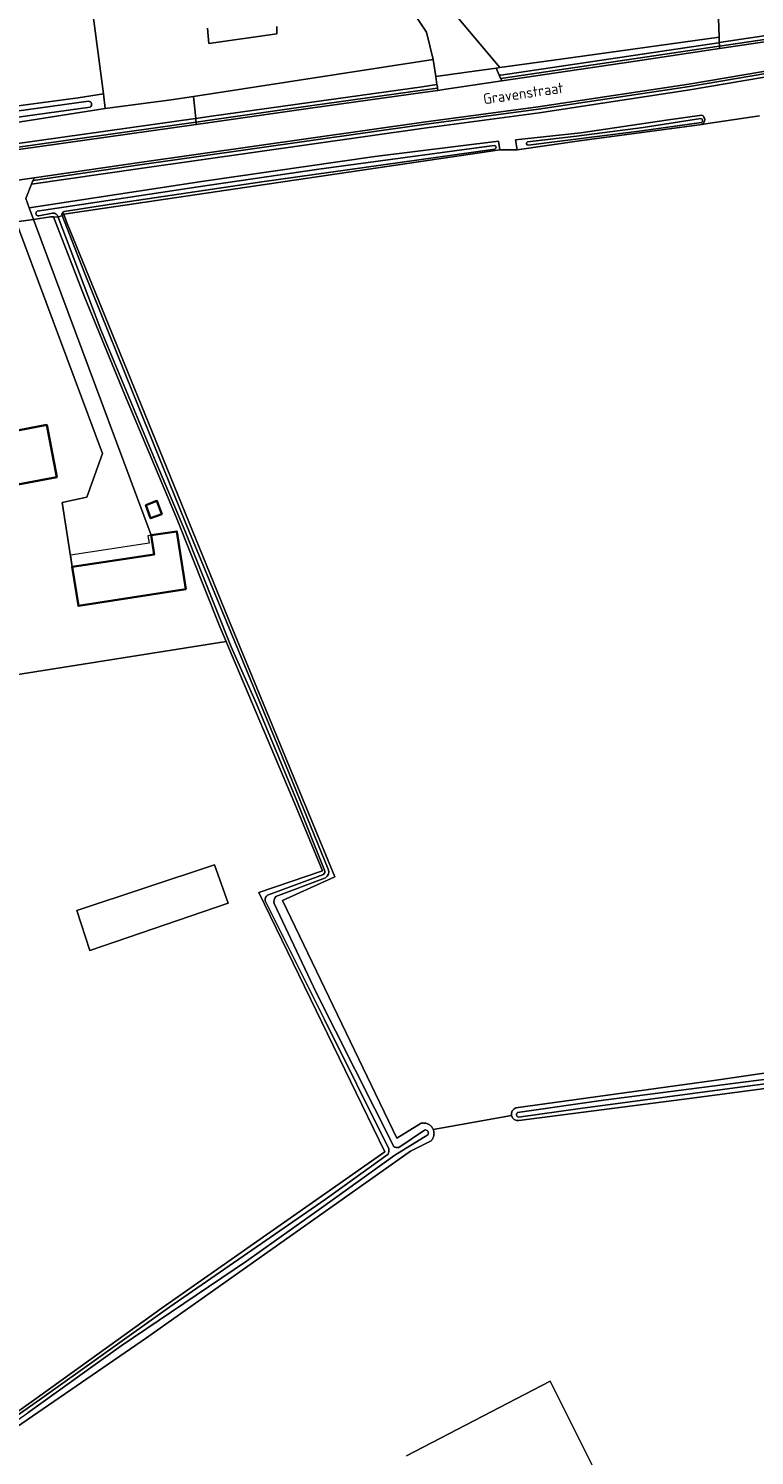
# Model space of a CAD drawing. Extents: x 199200 to 204075, y 460125 to 464703.
# Tile 138 of 174: x 203113 to 203236, y 462685 to 462927. Entities that reach past the tile are written whole.
import ezdxf
from ezdxf.enums import TextEntityAlignment as Align

# ---------------------------------------------------------------- set-up
doc = ezdxf.new("R2010")
doc.units = 0
for name, color, linetype, lineweight in [('B-WE-GR-BOS_LOOF-GV', 40, 'Continuous', 13), ('B-WE-GR-GRAS-GV', 60, 'Continuous', 13), ('B-WE-OG-BEBOUWING-GV', 7, 'Continuous', 35), ('B-WE-OG-BEBOUWING_LUIFEL-GV', 7, 'Continuous', 18), ('B-WE-OG-TERREIN_CULTUURSCHEIDING-GV', 7, 'Continuous', 18), ('B-WE-OG-TERREIN_ERF-GV', 7, 'Continuous', 18), ('B-WE-OG-TOPOGRAFIE-T18', 10, 'Continuous', 18), ('B-WE-OG-WATER-GV', 130, 'Continuous', 18), ('B-WE-OG-WATER_SLOOT-GV', 120, 'Continuous', 18), ('B-WE-OG-WEG-GV', 7, 'Continuous', 18), ('B-WE-VH-VERHARDING_ASFALT-GV', 252, 'Continuous', 18), ('B-WE-VH-VERHARDING_BETONSTRAATSTEEN-GV', 252, 'Continuous', 18), ('B-WE-VH-VERHARDING_GRASBETONSTEEN-GV', 70, 'Continuous', 18)]:
    doc.layers.add(name, color=color, linetype=linetype, lineweight=lineweight)
doc.styles.add('NLCS-ISO-M1000-T18', font='NLCS-ISO.ttf', dxfattribs={"height": 1.8})

msp = doc.modelspace()

# ---------------------------------------------------------------- linework, layer by layer
at = {"layer": 'B-WE-GR-BOS_LOOF-GV', "flags": 128}
msp.add_lwpolyline([(203181.156, 462937.978), (203181.531, 462934.221), (203192.758, 462920.859), (203203.135, 462922.293), (203230.008, 462926.008), (203229.902, 462929.238), (203229.604, 462938.28), (203207.18, 462967.505), (203190.282, 462956.499), (203193.877, 462939.499), (203183.476, 462938.646)], close=True, dxfattribs=at)
at = {"layer": 'B-WE-GR-GRAS-GV', "flags": 128}
for points in [[(203000.984, 462981.093), (203018.627, 462906.024), (203018.819, 462904.957), (203019.094, 462903.654), (203019.649, 462902.595), (203020.246, 462902.16), (203020.957, 462901.948), (203021.693, 462901.899), (203021.809, 462901.891), (203022.863, 462901.886), (203024.619, 462902.032), (203054.877, 462906.235), (203087.958, 462911.269), (203121.131, 462915.705), (203125.411, 462916.376), (203123.509, 462930.955)], [(203236.843, 462912.642), (203228.091, 462911.338), (203227.091, 462911.204), (203206.3, 462908.417), (203195.685, 462906.897), (203195.593, 462906.884), (203192.783, 462906.896), (203192.746, 462906.896), (203118.724, 462895.969), (203119.13, 462894.657), (203125.693, 462878.559), (203146.675, 462827.151), (203164.739, 462783.401), (203155.829, 462779.377), (203175.276, 462739.028), (203179.411, 462741.545), (203179.447, 462741.553), (203179.531, 462741.567), (203179.615, 462741.577), (203179.699, 462741.583), (203179.783, 462741.585), (203179.868, 462741.584), (203179.952, 462741.578), (203180.036, 462741.568), (203180.12, 462741.555), (203180.202, 462741.537), (203180.284, 462741.515), (203180.365, 462741.49), (203180.444, 462741.461), (203180.522, 462741.428), (203180.599, 462741.392), (203180.673, 462741.352), (203180.745, 462741.308), (203180.816, 462741.261), (203180.884, 462741.211), (203180.949, 462741.158), (203181.012, 462741.101), (203181.073, 462741.042), (203181.13, 462740.98), (203181.185, 462740.915), (203181.236, 462740.848), (203181.284, 462740.778), (203181.329, 462740.706), (203181.37, 462740.633), (203181.407, 462740.557), (203181.442, 462740.479), (203194.738, 462742.842)], [(203105.986, 462689.129), (203113.617, 462694.508), (203135.386, 462710.182), (203173.208, 462736.714), (203151.799, 462780.715), (203162.619, 462784.427), (203157.919, 462795.775), (203146.69, 462822.389), (203146.288, 462823.342), (203096.582, 462815.521)], [(203195.479, 462744.139), (203229.487, 462748.857), (203268.252, 462754.503)], [(203286.72, 462753.882), (203224.543, 462745.68), (203195.976, 462742.008)], [(203194.738, 462742.842), (203181.442, 462740.479), (203181.449, 462740.461), (203181.478, 462740.382), (203181.504, 462740.302), (203181.526, 462740.22), (203181.544, 462740.137), (203181.558, 462740.054), (203181.568, 462739.97), (203181.575, 462739.886), (203181.577, 462739.801), (203181.575, 462739.717), (203181.569, 462739.632), (203181.559, 462739.548), (203181.545, 462739.465), (203181.528, 462739.382), (203181.506, 462739.3), (203181.481, 462739.22), (203181.452, 462739.14), (203181.419, 462739.062), (203181.382, 462738.986), (203181.342, 462738.912), (203181.298, 462738.839), (203181.251, 462738.769), (203181.201, 462738.701), (203181.148, 462738.636), (203181.091, 462738.573), (203177.579, 462736.817), (203132.732, 462705.067), (203103.211, 462684.812)], [(203176.907, 462685.037), (203201.284, 462697.73), (203235.917, 462628.555)]]:
    msp.add_lwpolyline(points, dxfattribs=at)
for points in [[(203144.282, 462785.437), (203120.886, 462777.676), (203123.116, 462770.875), (203146.634, 462778.943)], [(203144.282, 462785.437), (203146.634, 462778.943), (203123.116, 462770.875), (203120.886, 462777.676)]]:
    msp.add_lwpolyline(points, close=True, dxfattribs=at)
at = {"layer": 'B-WE-GR-GRAS-GV'}
for points in [[(203194.738, 462742.842, -0.3931749), (203195.479, 462744.139)], [(203195.976, 462742.008, -0.3931558), (203194.738, 462742.842)]]:
    msp.add_lwpolyline(points, format="xyb", dxfattribs=at)
at = {"layer": 'B-WE-OG-BEBOUWING-GV', "flags": 128}
for points in [[(203103.397, 462857.785), (203105.084, 462848.942), (203117.482, 462851.308), (203115.795, 462860.152)], [(203132.604, 462846.533), (203133.441, 462844.304), (203135.341, 462845.018), (203134.503, 462847.246)], [(203133.512, 462841.401), (203134.063, 462838.168), (203120.136, 462836.034), (203121.188, 462829.398), (203139.406, 462832.276), (203137.888, 462842.079)]]:
    msp.add_lwpolyline(points, close=True, dxfattribs=at)
at = {"layer": 'B-WE-OG-BEBOUWING_LUIFEL-GV', "flags": 128}
msp.add_lwpolyline([(203134.063, 462838.168), (203133.512, 462841.401), (203132.977, 462841.31), (203133.167, 462840.089), (203119.828, 462838.01), (203120.136, 462836.034), (203127.1, 462837.101)], close=True, dxfattribs=at)
at = {"layer": 'B-WE-OG-TERREIN_CULTUURSCHEIDING-GV', "flags": 128}
for points in [[(203237.102, 462933.187), (203238.927, 462930.784), (203229.902, 462929.238), (203230.008, 462926.008), (203230.038, 462925.092), (203245.589, 462927.403), (203244.51, 462931.723), (203244.49, 462931.804)], [(203240.692, 462919.705), (203225.047, 462917.069), (203199.428, 462913.186), (203179.903, 462910.57), (203131.671, 462903.709), (203113.221, 462901.053), (203112.223, 462898.59), (203112.804, 462897.03), (203142.485, 462901.57), (203171.534, 462905.756), (203192.552, 462908.359), (203192.783, 462906.896), (203195.593, 462906.884), (203195.685, 462906.897), (203195.439, 462908.552), (203206.503, 462909.783), (203220.995, 462911.89), (203227.076, 462912.772)], [(203125.734, 462913.898), (203108.11, 462911.14), (203066.605, 462905.253), (203022.491, 462898.925), (203022.434, 462898.917), (203020.361, 462898.957), (203020.508, 462896.928), (203014.481, 462896.414), (203015.041, 462894.969)], [(203022.171, 462893.628), (203022.225, 462893.641), (203024.768, 462894.147), (203027.356, 462894.602), (203062.246, 462900.591), (203103.165, 462906.85), (203141.062, 462912.196), (203141.099, 462912.201), (203140.71, 462915.945), (203136.954, 462915.365), (203125.734, 462913.898)], [(203227.091, 462911.204), (203228.091, 462911.338), (203236.843, 462912.642)]]:
    msp.add_lwpolyline(points, dxfattribs=at)
for points in [[(203192.669, 462919.538), (203192.938, 462919.578), (203229.899, 462925.07), (203229.909, 462925.072), (203230.038, 462925.092), (203230.008, 462926.008), (203203.135, 462922.293), (203192.758, 462920.859), (203192.128, 462920.772)], [(203182.084, 462917.964), (203181.878, 462919.352), (203181.45, 462922.231), (203140.71, 462915.945), (203141.099, 462912.201), (203143.412, 462912.527), (203160.836, 462914.985), (203179.553, 462917.588)]]:
    msp.add_lwpolyline(points, close=True, dxfattribs=at)
at = {"layer": 'B-WE-OG-TERREIN_CULTUURSCHEIDING-GV'}
msp.add_lwpolyline([(203227.076, 462912.772, -0.5975507), (203227.091, 462911.204)], format="xyb", dxfattribs=at)
at = {"layer": 'B-WE-OG-TERREIN_ERF-GV', "flags": 128}
for points in [[(203123.509, 462930.955), (203125.411, 462916.376), (203125.734, 462913.898), (203136.954, 462915.365), (203140.71, 462915.945), (203181.45, 462922.231), (203180.316, 462926.867), (203178.487, 462929.559)], [(203154.885, 462927.843), (203154.865, 462926.56), (203143.32, 462924.944), (203143.078, 462927.557)], [(203096.582, 462815.521), (203146.288, 462823.342), (203145.265, 462825.765), (203137.843, 462844.396), (203129.03, 462865.368), (203122.189, 462881.902), (203116.95, 462895.52), (203116.452, 462895.495), (203113.537, 462895.059), (203133.512, 462841.401), (203137.888, 462842.079), (203139.406, 462832.276), (203121.188, 462829.398), (203120.136, 462836.034), (203118.435, 462846.949), (203122.601, 462847.867), (203125.259, 462855.291), (203110.83, 462894.051)], [(203235.917, 462628.555), (203201.284, 462697.73), (203176.907, 462685.037)]]:
    msp.add_lwpolyline(points, dxfattribs=at)
for points in [[(203117.482, 462851.308), (203105.084, 462848.942), (203103.397, 462857.785), (203115.795, 462860.152)], [(203132.604, 462846.533), (203134.503, 462847.246), (203135.341, 462845.018), (203133.441, 462844.304)]]:
    msp.add_lwpolyline(points, close=True, dxfattribs=at)
at = {"layer": 'B-WE-OG-WATER-GV', "flags": 128}
for points in [[(203226.901, 462912.211), (203217.078, 462910.659), (203205.758, 462909.202), (203197.466, 462908.23)], [(203197.596, 462907.647), (203216.399, 462910.028), (203227.002, 462911.538)]]:
    msp.add_lwpolyline(points, dxfattribs=at)
at = {"layer": 'B-WE-OG-WATER-GV'}
for points in [[(203227.002, 462911.538, 0.7497714), (203226.901, 462912.211)], [(203197.466, 462908.23, 0.907945), (203197.596, 462907.647)]]:
    msp.add_lwpolyline(points, format="xyb", dxfattribs=at)
at = {"layer": 'B-WE-OG-WATER_SLOOT-GV', "flags": 128}
for points in [[(203108.11, 462911.14), (203125.734, 462913.898), (203125.411, 462916.376), (203121.131, 462915.705), (203087.958, 462911.269)], [(203123.163, 462914.144), (203101.059, 462911.076), (203070.069, 462906.535), (203025.857, 462900.043), (203021.019, 462899.543)], [(203021.019, 462899.543), (203025.857, 462900.043), (203070.069, 462906.535), (203101.059, 462911.076), (203123.163, 462914.144)], [(203021.156, 462900.808), (203036.257, 462902.853), (203063.167, 462906.708), (203098.392, 462911.759), (203122.892, 462915.14)], [(203122.892, 462915.14), (203098.392, 462911.759), (203063.167, 462906.708), (203036.257, 462902.853), (203021.156, 462900.808)], [(203227.076, 462912.772), (203220.995, 462911.89), (203206.503, 462909.783), (203195.439, 462908.552), (203195.685, 462906.897), (203206.3, 462908.417), (203227.091, 462911.204)], [(203197.466, 462908.23), (203205.758, 462909.202), (203217.078, 462910.659), (203226.901, 462912.211)], [(203227.002, 462911.538), (203216.399, 462910.028), (203197.596, 462907.647)], [(203118.39, 462895.721), (203118.724, 462895.969), (203192.746, 462906.896), (203192.783, 462906.896), (203192.552, 462908.359), (203171.534, 462905.756), (203142.485, 462901.57), (203112.804, 462897.03), (203113.537, 462895.059), (203116.452, 462895.495), (203116.95, 462895.52), (203117.71, 462895.431)], [(203114.181, 462896.438), (203125.08, 462898.076), (203141.493, 462900.613), (203162.041, 462903.612), (203185.056, 462906.7), (203191.82, 462907.628)], [(203191.82, 462907.628), (203185.056, 462906.7), (203162.041, 462903.612), (203141.493, 462900.613), (203125.08, 462898.076), (203114.181, 462896.438)], [(203191.924, 462906.992), (203178.586, 462905.137), (203152.339, 462901.422), (203125.661, 462897.456), (203118.772, 462896.425)], [(203118.772, 462896.425), (203125.661, 462897.456), (203152.339, 462901.422), (203178.586, 462905.137), (203191.924, 462906.992)], [(203162.981, 462784.554), (203158.254, 462796.287), (203151.4, 462812.774), (203147.123, 462822.485), (203139.23, 462842.219), (203134.352, 462853.892), (203124.958, 462876.302), (203117.71, 462895.431), (203116.95, 462895.52), (203122.189, 462881.902), (203129.03, 462865.368), (203137.843, 462844.396), (203145.265, 462825.765), (203146.288, 462823.342), (203146.69, 462822.389), (203157.919, 462795.775), (203162.619, 462784.427), (203151.799, 462780.715), (203173.208, 462736.714), (203135.386, 462710.182), (203113.617, 462694.508), (203105.986, 462689.129), (203103.089, 462687.087)], [(203116.778, 462896.108), (203114.451, 462895.657)], [(203114.451, 462895.657), (203116.778, 462896.108)], [(203163.603, 462784.714), (203155.206, 462805.24), (203148.409, 462821.663), (203139.305, 462843.701), (203130.35, 462865.747), (203122.199, 462885.994), (203118.39, 462895.721), (203117.71, 462895.431)], [(203117.71, 462895.431), (203118.39, 462895.721)], [(203117.71, 462895.431), (203124.958, 462876.302), (203134.352, 462853.892), (203139.23, 462842.219), (203147.123, 462822.485), (203151.4, 462812.774), (203158.254, 462796.287), (203162.981, 462784.554)], [(203181.442, 462740.479), (203181.407, 462740.557), (203181.37, 462740.633), (203181.329, 462740.706), (203181.284, 462740.778), (203181.236, 462740.848), (203181.185, 462740.915), (203181.13, 462740.98), (203181.073, 462741.042), (203181.012, 462741.101), (203180.949, 462741.158), (203180.884, 462741.211), (203180.816, 462741.261), (203180.745, 462741.308), (203180.673, 462741.352), (203180.599, 462741.392), (203180.522, 462741.428), (203180.444, 462741.461), (203180.365, 462741.49), (203180.284, 462741.515), (203180.202, 462741.537), (203180.12, 462741.555), (203180.036, 462741.568), (203179.952, 462741.578), (203179.868, 462741.584), (203179.783, 462741.585), (203179.699, 462741.583), (203179.615, 462741.577), (203179.531, 462741.567), (203179.447, 462741.553), (203179.411, 462741.545), (203175.276, 462739.028), (203155.829, 462779.377), (203164.739, 462783.401), (203146.675, 462827.151), (203125.693, 462878.559), (203119.13, 462894.657), (203118.724, 462895.969), (203118.39, 462895.721)], [(203118.39, 462895.721), (203122.199, 462885.994), (203130.35, 462865.747), (203139.305, 462843.701), (203148.409, 462821.663), (203155.206, 462805.24), (203163.603, 462784.714)], [(203153.317, 462780.304), (203162.814, 462783.803)], [(203162.814, 462783.803), (203153.317, 462780.304)], [(203163.121, 462783.2), (203154.709, 462780.046)], [(203154.709, 462780.046), (203163.121, 462783.2)], [(203173.897, 462737.217), (203162.983, 462759.145), (203152.886, 462779.314)], [(203152.886, 462779.314), (203162.983, 462759.145), (203173.897, 462737.217)], [(203154.402, 462778.84), (203161.532, 462763.769), (203174.728, 462737.585)], [(203174.728, 462737.585), (203161.532, 462763.769), (203154.402, 462778.84)], [(203195.773, 462743.346), (203210.358, 462745.474), (203243.773, 462749.792), (203262.822, 462752.377), (203282.918, 462755.11), (203300.703, 462757.639), (203318.435, 462760.007)], [(203318.435, 462760.007), (203300.703, 462757.639), (203282.918, 462755.11), (203262.822, 462752.377), (203243.773, 462749.792), (203210.358, 462745.474), (203195.773, 462743.346)], [(203318.41, 462758.874), (203294.806, 462755.802), (203272.639, 462752.792), (203235.198, 462747.89), (203206.425, 462744.055), (203195.915, 462742.587)], [(203195.915, 462742.587), (203206.425, 462744.055), (203235.198, 462747.89), (203272.639, 462752.792), (203294.806, 462755.802), (203318.41, 462758.874)], [(203268.252, 462754.503), (203229.487, 462748.857), (203195.479, 462744.139)], [(203195.976, 462742.008), (203224.543, 462745.68), (203286.72, 462753.882)], [(203103.156, 462685.832), (203112.557, 462692.34), (203128.412, 462703.711), (203149.726, 462718.11), (203162.491, 462727.196), (203174.92, 462736.123), (203180.531, 462739.579)], [(203103.211, 462684.812), (203132.732, 462705.067), (203177.579, 462736.817), (203181.091, 462738.573), (203181.148, 462738.636), (203181.201, 462738.701), (203181.251, 462738.769), (203181.298, 462738.839), (203181.342, 462738.912), (203181.382, 462738.986), (203181.419, 462739.062), (203181.452, 462739.14), (203181.481, 462739.22), (203181.506, 462739.3), (203181.528, 462739.382), (203181.545, 462739.465), (203181.559, 462739.548), (203181.569, 462739.632), (203181.575, 462739.717), (203181.577, 462739.801), (203181.575, 462739.886), (203181.568, 462739.97), (203181.558, 462740.054), (203181.544, 462740.137), (203181.526, 462740.22), (203181.504, 462740.302), (203181.478, 462740.382), (203181.449, 462740.461), (203181.442, 462740.479)], [(203180.531, 462739.579), (203174.92, 462736.123), (203162.491, 462727.196), (203149.726, 462718.11), (203128.412, 462703.711), (203112.557, 462692.34)], [(203175.612, 462737.446), (203179.949, 462740.382)], [(203179.949, 462740.382), (203175.612, 462737.446)], [(203103.116, 462686.575), (203114.54, 462694.592), (203136.714, 462710.378), (203163.073, 462728.596), (203173.78, 462736.287)], [(203173.78, 462736.287), (203163.073, 462728.596), (203136.714, 462710.378), (203114.54, 462694.592), (203103.116, 462686.575), (203103.156, 462685.832)]]:
    msp.add_lwpolyline(points, dxfattribs=at)
at = {"layer": 'B-WE-OG-WATER_SLOOT-GV'}
for points in [[(203122.892, 462915.14, -0.7454361), (203123.163, 462914.144)], [(203123.163, 462914.144, 0.7454361), (203122.892, 462915.14)], [(203226.901, 462912.211, -0.7497714), (203227.002, 462911.538)], [(203227.091, 462911.204, 0.5975507), (203227.076, 462912.772)], [(203191.82, 462907.628, -0.7770368), (203191.924, 462906.992)], [(203191.924, 462906.992, 0.7770368), (203191.82, 462907.628)], [(203197.596, 462907.647, -0.907945), (203197.466, 462908.23)], [(203114.451, 462895.657, -0.8668687), (203114.181, 462896.438)], [(203114.181, 462896.438, 0.8668687), (203114.451, 462895.657)], [(203117.71, 462895.431, 0.4237351), (203116.778, 462896.108)], [(203116.778, 462896.108, -0.4237351), (203117.71, 462895.431)], [(203118.772, 462896.425, 0.3796659), (203118.39, 462895.721)], [(203118.39, 462895.721, -0.3796659), (203118.772, 462896.425)], [(203162.814, 462783.803, 0.3074862), (203162.981, 462784.554)], [(203162.981, 462784.554, -0.3074862), (203162.814, 462783.803)], [(203163.603, 462784.714, -0.3841667), (203163.121, 462783.2)], [(203163.121, 462783.2, 0.3841667), (203163.603, 462784.714)], [(203152.886, 462779.314, -0.2944248), (203153.317, 462780.304)], [(203153.317, 462780.304, 0.2944248), (203152.886, 462779.314)], [(203154.709, 462780.046, 0.2595996), (203154.402, 462778.84)], [(203154.402, 462778.84, -0.2595996), (203154.709, 462780.046)], [(203195.479, 462744.139, 0.3931749), (203194.738, 462742.842)], [(203194.738, 462742.842, 0.3931558), (203195.976, 462742.008)], [(203195.915, 462742.587, -0.6915834), (203195.773, 462743.346)], [(203195.773, 462743.346, 0.6915834), (203195.915, 462742.587)], [(203179.949, 462740.382, -0.7287452), (203180.531, 462739.579)], [(203180.531, 462739.579, 0.7287452), (203179.949, 462740.382)], [(203173.78, 462736.287, 0.1198944), (203173.897, 462737.217)], [(203173.897, 462737.217, -0.1198944), (203173.78, 462736.287)], [(203174.728, 462737.585, 0.252078), (203175.612, 462737.446)], [(203175.612, 462737.446, -0.252078), (203174.728, 462737.585)]]:
    msp.add_lwpolyline(points, format="xyb", dxfattribs=at)
at = {"layer": 'B-WE-OG-WEG-GV', "flags": 128}
for points in [[(203230.051, 462924.688), (203230.058, 462924.488), (203245.736, 462926.818), (203245.687, 462927.012), (203245.589, 462927.403), (203230.038, 462925.092)], [(203192.669, 462919.538), (203192.836, 462919.158), (203192.919, 462918.969), (203230.002, 462924.479), (203230.012, 462924.481), (203230.058, 462924.488), (203230.051, 462924.688), (203230.038, 462925.092), (203229.909, 462925.072), (203229.899, 462925.07), (203192.938, 462919.578)], [(203160.836, 462914.985), (203143.412, 462912.527), (203141.099, 462912.201), (203141.14, 462911.803), (203141.161, 462911.604), (203143.496, 462911.933), (203160.92, 462914.391), (203179.638, 462916.994), (203182.172, 462917.371), (203182.143, 462917.568), (203182.084, 462917.964), (203179.553, 462917.588)], [(203062.246, 462900.591), (203027.356, 462894.602), (203027.462, 462894.072), (203062.342, 462899.999), (203103.252, 462906.257), (203141.146, 462911.602), (203141.161, 462911.604), (203141.14, 462911.803), (203141.099, 462912.201), (203141.062, 462912.196), (203103.165, 462906.85)]]:
    msp.add_lwpolyline(points, close=True, dxfattribs=at)
msp.add_lwpolyline([(203240.596, 462920.297), (203224.952, 462917.661), (203199.344, 462913.78), (203179.821, 462911.165), (203131.586, 462904.303), (203113.481, 462901.697), (203113.394, 462901.482), (203113.221, 462901.053), (203131.671, 462903.709), (203179.903, 462910.57), (203199.428, 462913.186), (203225.047, 462917.069), (203240.692, 462919.705)], dxfattribs=at)
at = {"layer": 'B-WE-VH-VERHARDING_ASFALT-GV', "flags": 128}
for points in [[(203245.833, 462926.428), (203230.081, 462924.087), (203230.071, 462924.085), (203215.399, 462921.905), (203193.085, 462918.589), (203188.15, 462917.855), (203183.611, 462917.18), (203182.231, 462916.975), (203179.695, 462916.598), (203160.975, 462913.995), (203143.552, 462911.537), (203141.202, 462911.206), (203103.31, 462905.861)], [(203105.796, 462900.994), (203112.86, 462902.011), (203113.655, 462902.126), (203131.529, 462904.699), (203179.766, 462911.561), (203199.287, 462914.176), (203224.889, 462918.056), (203240.532, 462920.692)]]:
    msp.add_lwpolyline(points, dxfattribs=at)
at = {"layer": 'B-WE-VH-VERHARDING_BETONSTRAATSTEEN-GV', "flags": 128}
for points in [[(203178.487, 462929.559), (203180.316, 462926.867), (203181.45, 462922.231), (203181.878, 462919.352), (203187.172, 462920.087), (203192.128, 462920.772), (203192.758, 462920.859), (203181.531, 462934.221)], [(203143.078, 462927.557), (203143.32, 462924.944), (203154.865, 462926.56), (203154.885, 462927.843)]]:
    msp.add_lwpolyline(points, dxfattribs=at)
for points in [[(203183.611, 462917.18), (203188.15, 462917.855), (203193.085, 462918.589), (203192.919, 462918.969), (203192.836, 462919.158), (203192.669, 462919.538), (203192.128, 462920.772), (203187.172, 462920.087), (203181.878, 462919.352), (203182.084, 462917.964), (203182.143, 462917.568), (203182.172, 462917.371), (203182.231, 462916.975)], [(203105.796, 462900.994), (203106.182, 462900.646), (203106.375, 462900.472), (203106.761, 462900.123), (203109.481, 462897.668), (203110.617, 462894.622), (203113.537, 462895.059), (203112.804, 462897.03), (203112.223, 462898.59), (203113.221, 462901.053), (203113.394, 462901.482), (203113.481, 462901.697), (203113.655, 462902.126), (203112.86, 462902.011)], [(203133.512, 462841.401), (203113.537, 462895.059), (203110.617, 462894.622), (203110.83, 462894.051), (203125.259, 462855.291), (203122.601, 462847.867), (203118.435, 462846.949), (203120.136, 462836.034), (203134.063, 462838.168)]]:
    msp.add_lwpolyline(points, close=True, dxfattribs=at)
at = {"layer": 'B-WE-VH-VERHARDING_GRASBETONSTEEN-GV', "flags": 128}
for points in [[(203224.952, 462917.661), (203240.596, 462920.297), (203257.932, 462922.989), (203282.406, 462926.692), (203305.107, 462929.99), (203305.841, 462930.098), (203306.841, 462930.245), (203306.788, 462930.267), (203306.46, 462930.372), (203306.124, 462930.447), (203305.783, 462930.494), (203305.049, 462930.386), (203282.347, 462927.088), (203257.871, 462923.384), (203240.532, 462920.692), (203224.889, 462918.056), (203199.287, 462914.176), (203179.766, 462911.561), (203131.529, 462904.699), (203113.655, 462902.126), (203113.481, 462901.697), (203131.586, 462904.303), (203179.821, 462911.165), (203199.344, 462913.78)], [(203230.071, 462924.085), (203230.081, 462924.087), (203245.833, 462926.428), (203245.736, 462926.818), (203230.058, 462924.488)], [(203193.085, 462918.589), (203215.399, 462921.905), (203230.071, 462924.085), (203230.058, 462924.488), (203230.012, 462924.481), (203230.002, 462924.479), (203192.919, 462918.969)], [(203182.172, 462917.371), (203179.638, 462916.994), (203160.92, 462914.391), (203143.496, 462911.933), (203141.161, 462911.604), (203141.202, 462911.206), (203143.552, 462911.537), (203160.975, 462913.995), (203179.695, 462916.598), (203182.231, 462916.975)], [(203103.31, 462905.861), (203141.202, 462911.206), (203141.161, 462911.604), (203141.146, 462911.602), (203103.252, 462906.257), (203062.342, 462899.999), (203027.462, 462894.072), (203027.55, 462893.687), (203062.406, 462899.604)]]:
    msp.add_lwpolyline(points, close=True, dxfattribs=at)

# ---------------------------------------------------------------- texts
at = {"layer": 'B-WE-OG-TOPOGRAFIE-T18', "style": 'NLCS-ISO-M1000-T18'}
msp.add_text('Gravenstraat', height=1.8, rotation=8.3, dxfattribs=at).set_placement((203196.732, 462916.48), align=Align.MIDDLE)

doc.saveas('drawing.dxf')
